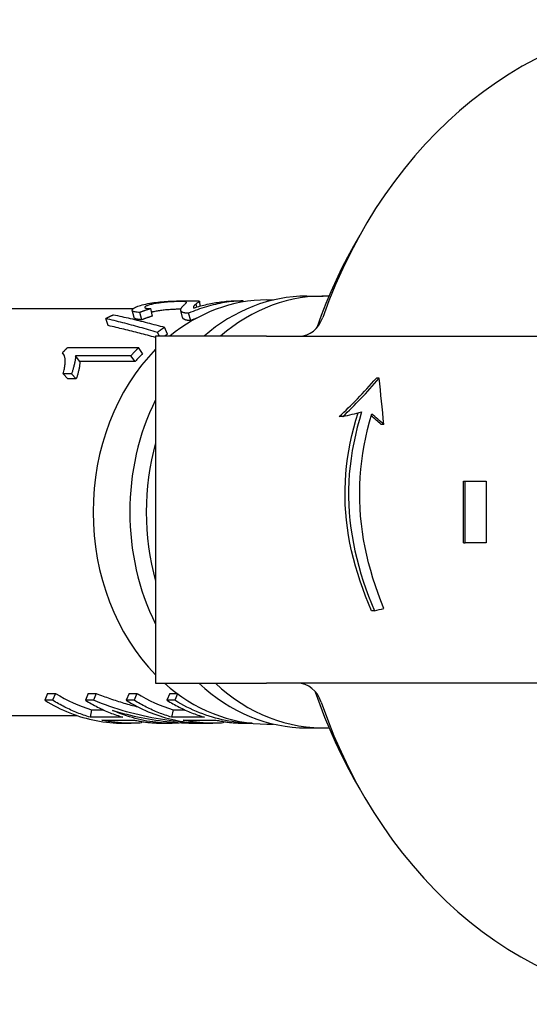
# Model space of a CAD drawing. Header units: millimetres. Extents: x 17 to 3703, y 14 to 406.
# Tile 3 of 11: x 265 to 298, y 343 to 406. Entities that reach past the tile are written whole.
import ezdxf

# ---------------------------------------------------------------- set-up
doc = ezdxf.new("R2010")
doc.units = ezdxf.units.MM
doc.layers.add('DETAIL', color=2, linetype='Continuous')

msp = doc.modelspace()

# ---------------------------------------------------------------- linework, layer by layer
at = {"layer": 'DETAIL'}
for p, q in [((279.083, 388.229), (279.625, 388.229)), ((279.626, 388.152), (279.625, 388.229)), ((281.179, 388.283), (281.603, 388.283)), ((283.76, 388.533), (284.825, 388.533)), ((261.031, 387.733), (272.523, 387.733)), ((272.568, 387.139), (272.447, 387.611)), ((273.764, 387.241), (273.653, 387.722)), ((275.716, 387.139), (275.597, 387.602)), ((276.629, 387.818), (276.598, 388.038)), ((276.81, 388.198), (276.829, 387.878)), ((270.896, 386.618), (270.731, 387.076)), ((273.076, 386.999), (272.941, 387.471)), ((276.243, 386.95), (276.104, 387.421)), ((274.744, 386.076), (274.545, 386.514)), ((273.961, 385.933), (273.961, 363.433)), ((281.147, 385.933), (273.961, 385.933)), ((274.205, 385.933), (274.08, 386.181)), ((281.147, 385.933), (292.914, 385.933)), ((292.914, 385.933), (300.249, 385.933)), ((268.26, 385.197), (272.866, 385.197)), ((273.123, 384.808), (272.866, 385.197)), ((268.041, 384.704), (267.93, 384.859)), ((272.358, 384.666), (268.77, 384.666)), ((269.046, 384.296), (268.77, 384.666)), ((272.634, 384.296), (272.358, 384.666)), ((272.634, 384.296), (269.046, 384.296)), ((268.519, 383.502), (267.973, 383.502)), ((268.283, 383.175), (267.973, 383.502)), ((268.828, 383.175), (268.283, 383.175)), ((268.828, 383.175), (268.519, 383.502)), ((288.447, 383.205), (288.264, 383.205)), ((286.094, 380.727), (285.857, 380.727)), ((288.753, 380.215), (288.574, 380.215)), ((293.912, 372.533), (293.912, 376.533)), ((293.912, 376.533), (294.018, 376.533)), ((294.018, 376.533), (295.376, 376.533)), ((294.018, 372.533), (294.018, 376.533)), ((295.376, 376.533), (295.376, 372.533)), ((293.912, 372.533), (294.018, 372.533)), ((295.376, 372.533), (294.018, 372.533)), ((288.143, 368.126), (287.955, 368.126)), ((273.961, 363.433), (281.147, 363.433)), ((292.914, 363.433), (281.147, 363.433)), ((300.072, 363.433), (292.914, 363.433)), ((266.965, 362.772), (266.779, 362.326)), ((266.965, 362.772), (267.481, 362.772)), ((267.481, 362.772), (267.295, 362.326)), ((269.604, 362.772), (269.418, 362.326)), ((269.604, 362.772), (270.12, 362.772)), ((270.12, 362.772), (269.934, 362.326)), ((272.242, 362.772), (272.056, 362.326)), ((272.242, 362.772), (272.758, 362.772)), ((272.758, 362.772), (272.572, 362.326)), ((274.88, 362.772), (274.694, 362.326)), ((274.88, 362.772), (275.345, 362.772)), ((275.384, 362.743), (275.211, 362.326)), ((267.295, 362.326), (266.779, 362.326)), ((269.934, 362.326), (269.418, 362.326)), ((272.572, 362.326), (272.056, 362.326)), ((275.211, 362.326), (274.694, 362.326)), ((269.818, 361.712), (269.721, 361.226)), ((269.818, 361.712), (270.557, 361.712)), ((275.095, 361.712), (274.998, 361.226)), ((275.095, 361.712), (275.834, 361.712)), ((259.249, 361.333), (268.869, 361.333)), ((271.843, 361.226), (269.721, 361.226)), ((270.47, 361.035), (272.592, 361.035)), ((271.874, 360.833), (272.39, 360.833)), ((273.048, 360.95), (273.053, 360.857)), ((274.512, 360.833), (275.028, 360.833)), ((277.12, 361.226), (274.998, 361.226)), ((275.691, 360.867), (275.691, 360.857)), ((275.746, 361.035), (277.869, 361.035)), ((276.844, 360.833), (277.667, 360.833)), ((278.325, 360.95), (278.33, 360.857)), ((279.789, 360.833), (280.22, 360.833)), ((281.179, 360.783), (281.603, 360.783)), ((283.76, 360.533), (284.825, 360.533))]:
    msp.add_line(p, q, dxfattribs=at)
at = {"layer": 'DETAIL', "flags": 128}
for points in [[(284.429, 386.503), (284.714, 387.292), (285.017, 388.071), (285.337, 388.84), (285.676, 389.598), (286.032, 390.345), (286.406, 391.08), (286.796, 391.803), (287.204, 392.512)], [(273.324, 388.018), (273.453, 388.045), (273.584, 388.069), (273.715, 388.091), (273.847, 388.11), (273.979, 388.128), (274.112, 388.143), (274.246, 388.157), (274.38, 388.169), (274.515, 388.179), (274.651, 388.188), (274.787, 388.196), (274.923, 388.203), (275.058, 388.208), (275.189, 388.213), (275.316, 388.217), (275.44, 388.22), (275.559, 388.222), (275.675, 388.224), (275.786, 388.226), (275.894, 388.227), (275.998, 388.228), (276.098, 388.228), (276.194, 388.229), (276.287, 388.229)], [(279.625, 388.229), (279.475, 388.223), (279.325, 388.215), (279.176, 388.204), (279.026, 388.19), (278.877, 388.175), (278.728, 388.157), (278.579, 388.136), (278.43, 388.113), (278.281, 388.088), (278.133, 388.06), (277.985, 388.03), (277.838, 387.997), (277.691, 387.962), (277.544, 387.925), (277.398, 387.885), (277.252, 387.843), (277.106, 387.798), (276.962, 387.751), (276.817, 387.702), (276.673, 387.65), (276.53, 387.596), (276.387, 387.54), (276.245, 387.482), (276.104, 387.421)], [(276.287, 388.229), (276.353, 388.229), (276.416, 388.228), (276.473, 388.228), (276.527, 388.227), (276.575, 388.227), (276.619, 388.226), (276.659, 388.225), (276.694, 388.223), (276.724, 388.222), (276.75, 388.219), (276.771, 388.217), (276.788, 388.213), (276.8, 388.209), (276.807, 388.204), (276.81, 388.199), (276.808, 388.192), (276.802, 388.184), (276.789, 388.173), (276.771, 388.16), (276.747, 388.144), (276.718, 388.124), (276.683, 388.1), (276.643, 388.071), (276.598, 388.038)], [(276.447, 387.761), (276.554, 387.795), (276.662, 387.829), (276.77, 387.861), (276.879, 387.892), (276.987, 387.921), (277.096, 387.949), (277.205, 387.976), (277.314, 388.001), (277.424, 388.026), (277.534, 388.049), (277.643, 388.07), (277.753, 388.09), (277.864, 388.109), (277.974, 388.127), (278.084, 388.143), (278.195, 388.158), (278.306, 388.171), (278.416, 388.184), (278.527, 388.195), (278.638, 388.204), (278.749, 388.212), (278.86, 388.219), (278.971, 388.225), (279.083, 388.229)], [(272.941, 387.471), (272.849, 387.477), (272.767, 387.485), (272.694, 387.495), (272.63, 387.508), (272.576, 387.522), (272.531, 387.538), (272.495, 387.556), (272.469, 387.575), (272.453, 387.597), (272.446, 387.62), (272.448, 387.644), (272.46, 387.67), (272.482, 387.697), (272.512, 387.725), (272.552, 387.753), (272.601, 387.782), (272.658, 387.812), (272.726, 387.841), (272.802, 387.871), (272.888, 387.901), (272.983, 387.931), (273.087, 387.961), (273.201, 387.99), (273.324, 388.018)], [(273.653, 387.722), (273.623, 387.712), (273.593, 387.703), (273.563, 387.693), (273.533, 387.683), (273.504, 387.674), (273.474, 387.664), (273.444, 387.654), (273.414, 387.644), (273.384, 387.634), (273.355, 387.623), (273.325, 387.613), (273.295, 387.603), (273.266, 387.592), (273.236, 387.582), (273.206, 387.571), (273.177, 387.56), (273.147, 387.549), (273.118, 387.539), (273.088, 387.528), (273.059, 387.516), (273.029, 387.505), (273, 387.494), (272.97, 387.483), (272.941, 387.471)], [(273.773, 388.015), (273.697, 387.997), (273.627, 387.979), (273.564, 387.962), (273.506, 387.945), (273.454, 387.927), (273.409, 387.91), (273.37, 387.893), (273.336, 387.877), (273.309, 387.861), (273.288, 387.845), (273.273, 387.83), (273.263, 387.815), (273.261, 387.801), (273.264, 387.788), (273.274, 387.776), (273.291, 387.765), (273.314, 387.755), (273.343, 387.747), (273.379, 387.739), (273.421, 387.733), (273.469, 387.729), (273.524, 387.725), (273.585, 387.723), (273.653, 387.722)], [(275.589, 388.181), (275.532, 388.181), (275.473, 388.181), (275.41, 388.18), (275.346, 388.178), (275.279, 388.176), (275.209, 388.174), (275.137, 388.171), (275.063, 388.167), (274.986, 388.163), (274.907, 388.158), (274.825, 388.153), (274.741, 388.147), (274.656, 388.14), (274.572, 388.133), (274.488, 388.124), (274.406, 388.116), (274.324, 388.106), (274.243, 388.096), (274.162, 388.085), (274.083, 388.073), (274.004, 388.06), (273.926, 388.046), (273.849, 388.031), (273.773, 388.015)], [(275.599, 387.683), (275.542, 387.683), (275.483, 387.682), (275.421, 387.681), (275.357, 387.679), (275.291, 387.677), (275.223, 387.675), (275.153, 387.672), (275.08, 387.668), (275.005, 387.664), (274.928, 387.66), (274.849, 387.654), (274.768, 387.648), (274.686, 387.642), (274.605, 387.635), (274.526, 387.627), (274.447, 387.619), (274.369, 387.61), (274.291, 387.6), (274.215, 387.589), (274.14, 387.578), (274.065, 387.565), (273.991, 387.552), (273.918, 387.538), (273.846, 387.523)], [(275.741, 387.896), (275.78, 387.934), (275.816, 387.967), (275.848, 387.997), (275.876, 388.023), (275.9, 388.046), (275.92, 388.067), (275.936, 388.085), (275.948, 388.1), (275.956, 388.113), (275.959, 388.125), (275.958, 388.134), (275.953, 388.142), (275.944, 388.149), (275.931, 388.156), (275.915, 388.161), (275.894, 388.165), (275.87, 388.169), (275.841, 388.173), (275.809, 388.175), (275.773, 388.178), (275.733, 388.179), (275.689, 388.181), (275.641, 388.181), (275.589, 388.181)], [(275.786, 387.453), (275.757, 387.462), (275.73, 387.473), (275.706, 387.485), (275.685, 387.497), (275.665, 387.51), (275.648, 387.524), (275.633, 387.539), (275.62, 387.554), (275.61, 387.57), (275.602, 387.587), (275.597, 387.604), (275.594, 387.622), (275.593, 387.64), (275.594, 387.66), (275.598, 387.68), (275.604, 387.702), (275.613, 387.724), (275.624, 387.747), (275.637, 387.771), (275.653, 387.795), (275.671, 387.82), (275.692, 387.845), (275.715, 387.87), (275.741, 387.896)], [(276.598, 388.038), (276.571, 388.017), (276.546, 387.997), (276.523, 387.977), (276.503, 387.958), (276.484, 387.94), (276.468, 387.923), (276.454, 387.907), (276.442, 387.892), (276.432, 387.878), (276.424, 387.866), (276.418, 387.855), (276.415, 387.846), (276.412, 387.838), (276.411, 387.83), (276.41, 387.822), (276.411, 387.814), (276.412, 387.807), (276.414, 387.799), (276.418, 387.792), (276.422, 387.786), (276.427, 387.779), (276.432, 387.773), (276.439, 387.766), (276.447, 387.761)], [(270.731, 387.076), (270.752, 387.087), (270.772, 387.098), (270.793, 387.108), (270.813, 387.119), (270.834, 387.13), (270.855, 387.141), (270.875, 387.152), (270.896, 387.162), (270.917, 387.173), (270.938, 387.183), (270.958, 387.194), (270.979, 387.204), (271, 387.215), (271.021, 387.225), (271.042, 387.235), (271.062, 387.246), (271.083, 387.256), (271.104, 387.266), (271.125, 387.276), (271.146, 387.286), (271.167, 387.296), (271.188, 387.306), (271.209, 387.316), (271.23, 387.326)], [(274.08, 386.181), (273.938, 386.223), (273.797, 386.264), (273.656, 386.305), (273.514, 386.346), (273.374, 386.387), (273.233, 386.427), (273.092, 386.466), (272.952, 386.505), (272.812, 386.544), (272.672, 386.582), (272.532, 386.62), (272.393, 386.658), (272.253, 386.695), (272.114, 386.732), (271.975, 386.768), (271.836, 386.804), (271.697, 386.839), (271.559, 386.874), (271.42, 386.909), (271.282, 386.943), (271.144, 386.977), (271.006, 387.01), (270.869, 387.043), (270.731, 387.076)], [(271.23, 387.326), (271.366, 387.297), (271.503, 387.268), (271.639, 387.238), (271.776, 387.208), (271.913, 387.177), (272.05, 387.146), (272.187, 387.114), (272.325, 387.082), (272.462, 387.05), (272.6, 387.017), (272.738, 386.984), (272.876, 386.95), (273.014, 386.916), (273.152, 386.882), (273.291, 386.847), (273.429, 386.811), (273.568, 386.776), (273.707, 386.739), (273.846, 386.703), (273.986, 386.666), (274.125, 386.628), (274.265, 386.59), (274.405, 386.552), (274.545, 386.514)], [(273.076, 386.999), (273.036, 387.001), (272.999, 387.004), (272.963, 387.007), (272.929, 387.01), (272.896, 387.013), (272.864, 387.017), (272.835, 387.021), (272.806, 387.026), (272.78, 387.03), (272.755, 387.036), (272.731, 387.041), (272.709, 387.047), (272.689, 387.053), (272.67, 387.059), (272.653, 387.066), (272.637, 387.073), (272.623, 387.08), (272.61, 387.088), (272.599, 387.096), (272.59, 387.104), (272.582, 387.112), (272.576, 387.121), (272.571, 387.13), (272.568, 387.139)], [(273.764, 387.241), (273.735, 387.231), (273.706, 387.222), (273.677, 387.213), (273.648, 387.204), (273.619, 387.194), (273.591, 387.185), (273.562, 387.175), (273.533, 387.165), (273.504, 387.156), (273.476, 387.146), (273.447, 387.136), (273.418, 387.126), (273.389, 387.116), (273.361, 387.105), (273.332, 387.095), (273.304, 387.085), (273.275, 387.074), (273.246, 387.064), (273.218, 387.053), (273.189, 387.043), (273.161, 387.032), (273.132, 387.021), (273.104, 387.01), (273.076, 386.999)], [(273.846, 387.523), (273.84, 387.521), (273.834, 387.52), (273.828, 387.518), (273.821, 387.517), (273.815, 387.516), (273.809, 387.514), (273.803, 387.513), (273.797, 387.511), (273.791, 387.51), (273.785, 387.509), (273.779, 387.507), (273.773, 387.506), (273.768, 387.504), (273.762, 387.503), (273.756, 387.502), (273.751, 387.5), (273.745, 387.499), (273.739, 387.497), (273.734, 387.496), (273.728, 387.495), (273.723, 387.493), (273.717, 387.492), (273.712, 387.49), (273.707, 387.489)], [(275.922, 386.981), (275.907, 386.986), (275.893, 386.99), (275.879, 386.995), (275.866, 387), (275.854, 387.006), (275.842, 387.011), (275.83, 387.017), (275.819, 387.023), (275.809, 387.029), (275.799, 387.035), (275.789, 387.041), (275.78, 387.048), (275.772, 387.055), (275.764, 387.061), (275.757, 387.069), (275.75, 387.076), (275.744, 387.083), (275.738, 387.091), (275.733, 387.098), (275.729, 387.106), (275.725, 387.114), (275.721, 387.122), (275.718, 387.13), (275.716, 387.139)], [(276.104, 387.421), (276.087, 387.421), (276.07, 387.421), (276.054, 387.421), (276.038, 387.421), (276.022, 387.421), (276.006, 387.422), (275.991, 387.422), (275.976, 387.423), (275.962, 387.424), (275.948, 387.425), (275.934, 387.426), (275.921, 387.428), (275.908, 387.429), (275.895, 387.431), (275.882, 387.432), (275.87, 387.434), (275.858, 387.436), (275.847, 387.438), (275.836, 387.44), (275.825, 387.442), (275.815, 387.445), (275.805, 387.447), (275.795, 387.45), (275.786, 387.453)], [(276.243, 386.95), (276.226, 386.95), (276.209, 386.95), (276.193, 386.95), (276.177, 386.951), (276.161, 386.951), (276.145, 386.951), (276.13, 386.952), (276.115, 386.953), (276.101, 386.954), (276.086, 386.955), (276.073, 386.956), (276.059, 386.957), (276.046, 386.958), (276.033, 386.96), (276.02, 386.961), (276.008, 386.963), (275.996, 386.965), (275.985, 386.967), (275.973, 386.969), (275.962, 386.971), (275.952, 386.973), (275.942, 386.976), (275.932, 386.978), (275.922, 386.981)], [(273.961, 385.849), (273.832, 385.885), (273.703, 385.92), (273.573, 385.955), (273.445, 385.99), (273.316, 386.025), (273.187, 386.059), (273.059, 386.093), (272.93, 386.126), (272.802, 386.159), (272.674, 386.192), (272.546, 386.225), (272.419, 386.257), (272.291, 386.289), (272.163, 386.32), (272.036, 386.352), (271.909, 386.383), (271.782, 386.413), (271.655, 386.443), (271.528, 386.473), (271.401, 386.503), (271.275, 386.532), (271.148, 386.561), (271.022, 386.59), (270.896, 386.618)], [(274.545, 386.514), (274.525, 386.5), (274.506, 386.487), (274.486, 386.473), (274.467, 386.46), (274.447, 386.446), (274.427, 386.433), (274.408, 386.419), (274.389, 386.406), (274.369, 386.392), (274.35, 386.378), (274.33, 386.364), (274.311, 386.35), (274.291, 386.337), (274.272, 386.323), (274.253, 386.309), (274.234, 386.295), (274.214, 386.281), (274.195, 386.266), (274.176, 386.252), (274.157, 386.238), (274.137, 386.224), (274.118, 386.209), (274.099, 386.195), (274.08, 386.181)], [(267.93, 384.859), (267.944, 384.874), (267.957, 384.888), (267.971, 384.902), (267.985, 384.917), (267.998, 384.931), (268.012, 384.945), (268.025, 384.959), (268.039, 384.973), (268.053, 384.988), (268.066, 385.002), (268.08, 385.016), (268.094, 385.03), (268.108, 385.044), (268.121, 385.058), (268.135, 385.072), (268.149, 385.086), (268.163, 385.1), (268.177, 385.114), (268.19, 385.128), (268.204, 385.142), (268.218, 385.155), (268.232, 385.169), (268.246, 385.183), (268.26, 385.197)], [(272.866, 385.197), (272.844, 385.175), (272.823, 385.154), (272.801, 385.132), (272.78, 385.111), (272.758, 385.089), (272.737, 385.067), (272.715, 385.046), (272.694, 385.024), (272.673, 385.002), (272.651, 384.98), (272.63, 384.958), (272.609, 384.936), (272.588, 384.914), (272.567, 384.891), (272.546, 384.869), (272.525, 384.847), (272.504, 384.824), (272.483, 384.802), (272.462, 384.779), (272.441, 384.757), (272.42, 384.734), (272.4, 384.711), (272.379, 384.688), (272.358, 384.666)], [(267.973, 383.502), (267.996, 383.587), (268.018, 383.67), (268.037, 383.75), (268.054, 383.827), (268.068, 383.903), (268.081, 383.976), (268.091, 384.047), (268.099, 384.116), (268.105, 384.182), (268.108, 384.246), (268.109, 384.309), (268.107, 384.369), (268.104, 384.426), (268.098, 384.481), (268.09, 384.532), (268.081, 384.58), (268.069, 384.625), (268.056, 384.667), (268.04, 384.706), (268.023, 384.743), (268.003, 384.776), (267.981, 384.807), (267.957, 384.834), (267.93, 384.859)], [(268.77, 384.666), (268.772, 384.632), (268.772, 384.597), (268.772, 384.559), (268.769, 384.52), (268.766, 384.478), (268.76, 384.435), (268.754, 384.39), (268.746, 384.343), (268.737, 384.293), (268.727, 384.242), (268.716, 384.188), (268.703, 384.132), (268.689, 384.076), (268.675, 384.02), (268.661, 383.965), (268.647, 383.91), (268.632, 383.857), (268.617, 383.804), (268.602, 383.752), (268.586, 383.7), (268.57, 383.649), (268.553, 383.599), (268.536, 383.55), (268.519, 383.502)], [(269.046, 384.296), (269.049, 384.263), (269.05, 384.229), (269.051, 384.193), (269.05, 384.155), (269.047, 384.116), (269.044, 384.074), (269.039, 384.03), (269.032, 383.985), (269.025, 383.937), (269.016, 383.887), (269.006, 383.836), (268.995, 383.782), (268.983, 383.728), (268.971, 383.674), (268.958, 383.621), (268.946, 383.568), (268.932, 383.516), (268.919, 383.465), (268.905, 383.415), (268.89, 383.366), (268.875, 383.317), (268.86, 383.269), (268.844, 383.221), (268.828, 383.175)], [(287.955, 368.126), (287.754, 368.604), (287.563, 369.084), (287.383, 369.567), (287.214, 370.052), (287.056, 370.54), (286.911, 371.03), (286.779, 371.522), (286.66, 372.016), (286.555, 372.512), (286.464, 373.009), (286.388, 373.507), (286.327, 374.006), (286.281, 374.505), (286.25, 375.005), (286.236, 375.505), (286.237, 376.005), (286.255, 376.505), (286.289, 377.005), (286.338, 377.504), (286.402, 378.003), (286.481, 378.501), (286.575, 378.998), (286.683, 379.493), (286.804, 379.987), (286.939, 380.478), (287.087, 380.968)], [(287.309, 381.025), (287.16, 380.525), (287.024, 380.024), (286.903, 379.522), (286.795, 379.018), (286.702, 378.513), (286.624, 378.009), (286.56, 377.504), (286.512, 376.999), (286.48, 376.496), (286.463, 375.993), (286.461, 375.492), (286.476, 374.992), (286.506, 374.492), (286.551, 373.992), (286.611, 373.493), (286.686, 372.996), (286.774, 372.499), (286.877, 372.005), (286.993, 371.512), (287.122, 371.021), (287.264, 370.532), (287.417, 370.045), (287.583, 369.561), (287.759, 369.08), (287.946, 368.602), (288.143, 368.126)], [(288.744, 368.283), (288.552, 368.768), (288.371, 369.256), (288.201, 369.747), (288.042, 370.241), (287.896, 370.738), (287.762, 371.237), (287.641, 371.737), (287.534, 372.24), (287.44, 372.744), (287.36, 373.25), (287.295, 373.756), (287.245, 374.263), (287.209, 374.77), (287.188, 375.277), (287.183, 375.784), (287.193, 376.292), (287.219, 376.802), (287.259, 377.313), (287.315, 377.826), (287.387, 378.339), (287.472, 378.852), (287.573, 379.365), (287.688, 379.877), (287.818, 380.388), (287.96, 380.897)], [(270.12, 362.772), (270.229, 362.728), (270.339, 362.684), (270.45, 362.641), (270.56, 362.599), (270.671, 362.557), (270.782, 362.516), (270.893, 362.476), (271.005, 362.436), (271.117, 362.397), (271.229, 362.359), (271.341, 362.322), (271.453, 362.285), (271.566, 362.248), (271.679, 362.213), (271.792, 362.178), (271.905, 362.144), (272.019, 362.11), (272.133, 362.077), (272.246, 362.045), (272.361, 362.014), (272.475, 361.983), (272.589, 361.953), (272.704, 361.924), (272.819, 361.895)], [(287.204, 356.554), (286.778, 357.297), (286.37, 358.054), (285.981, 358.825), (285.612, 359.609), (285.261, 360.405), (284.93, 361.213), (284.619, 362.031), (284.327, 362.86)], [(266.779, 362.326), (266.976, 362.207), (267.176, 362.092), (267.377, 361.982), (267.579, 361.877), (267.784, 361.776), (267.99, 361.681), (268.197, 361.591), (268.406, 361.506), (268.617, 361.425), (268.828, 361.35), (269.041, 361.28), (269.255, 361.214), (269.469, 361.154), (269.685, 361.099), (269.901, 361.049), (270.119, 361.004), (270.337, 360.965), (270.555, 360.93), (270.774, 360.901), (270.993, 360.877), (271.213, 360.858), (271.433, 360.845), (271.653, 360.837), (271.874, 360.834)], [(269.721, 361.226), (269.616, 361.258), (269.511, 361.292), (269.407, 361.326), (269.303, 361.362), (269.199, 361.399), (269.096, 361.437), (268.993, 361.476), (268.89, 361.517), (268.787, 361.558), (268.685, 361.601), (268.583, 361.646), (268.482, 361.691), (268.381, 361.737), (268.28, 361.785), (268.18, 361.834), (268.08, 361.884), (267.98, 361.935), (267.881, 361.988), (267.782, 362.041), (267.684, 362.096), (267.586, 362.152), (267.489, 362.209), (267.392, 362.267), (267.295, 362.326)], [(269.418, 362.326), (269.514, 362.267), (269.611, 362.209), (269.708, 362.152), (269.806, 362.096), (269.905, 362.041), (270.003, 361.988), (270.103, 361.935), (270.202, 361.884), (270.302, 361.834), (270.402, 361.785), (270.503, 361.737), (270.604, 361.691), (270.706, 361.646), (270.808, 361.601), (270.91, 361.558), (271.012, 361.517), (271.115, 361.476), (271.218, 361.437), (271.322, 361.399), (271.425, 361.362), (271.529, 361.326), (271.634, 361.292), (271.738, 361.258), (271.843, 361.226)], [(276.527, 360.854), (276.245, 360.87), (275.963, 360.889), (275.681, 360.912), (275.399, 360.94), (275.118, 360.972), (274.838, 361.007), (274.558, 361.047), (274.278, 361.091), (273.999, 361.138), (273.721, 361.19), (273.444, 361.246), (273.168, 361.306), (272.892, 361.37), (272.617, 361.437), (272.344, 361.509), (272.071, 361.584), (271.799, 361.664), (271.529, 361.747), (271.26, 361.834), (270.992, 361.925), (270.725, 362.02), (270.46, 362.118), (270.196, 362.22), (269.934, 362.326)], [(272.056, 362.326), (272.23, 362.22), (272.405, 362.118), (272.582, 362.02), (272.76, 361.925), (272.94, 361.835), (273.121, 361.748), (273.303, 361.664), (273.486, 361.585), (273.67, 361.51), (273.855, 361.438), (274.042, 361.371), (274.229, 361.307), (274.417, 361.247), (274.606, 361.191), (274.795, 361.139), (274.986, 361.091), (275.177, 361.048), (275.368, 361.008), (275.56, 360.972), (275.753, 360.94), (275.946, 360.913), (276.139, 360.889), (276.333, 360.87), (276.527, 360.854)], [(274.998, 361.226), (274.893, 361.258), (274.788, 361.292), (274.684, 361.326), (274.58, 361.362), (274.476, 361.399), (274.373, 361.437), (274.27, 361.476), (274.167, 361.517), (274.064, 361.558), (273.962, 361.601), (273.86, 361.646), (273.759, 361.691), (273.658, 361.737), (273.557, 361.785), (273.457, 361.834), (273.357, 361.884), (273.257, 361.935), (273.158, 361.988), (273.059, 362.041), (272.961, 362.096), (272.863, 362.152), (272.766, 362.209), (272.669, 362.267), (272.572, 362.326)], [(274.694, 362.326), (274.791, 362.267), (274.888, 362.209), (274.985, 362.152), (275.083, 362.096), (275.182, 362.041), (275.28, 361.988), (275.379, 361.935), (275.479, 361.884), (275.579, 361.834), (275.679, 361.785), (275.78, 361.737), (275.881, 361.691), (275.983, 361.646), (276.084, 361.601), (276.187, 361.558), (276.289, 361.517), (276.392, 361.476), (276.495, 361.437), (276.598, 361.399), (276.702, 361.362), (276.806, 361.326), (276.91, 361.292), (277.015, 361.258), (277.12, 361.226)], [(280.216, 360.834), (279.999, 360.839), (279.783, 360.849), (279.566, 360.864), (279.35, 360.885), (279.135, 360.91), (278.92, 360.94), (278.705, 360.976), (278.491, 361.016), (278.278, 361.062), (278.065, 361.112), (277.853, 361.167), (277.642, 361.227), (277.433, 361.292), (277.224, 361.362), (277.016, 361.437), (276.809, 361.517), (276.604, 361.601), (276.4, 361.691), (276.198, 361.785), (275.997, 361.884), (275.798, 361.987), (275.6, 362.096), (275.405, 362.209), (275.211, 362.326)], [(275.691, 360.857), (275.5, 360.845), (275.308, 360.838), (275.117, 360.834), (274.925, 360.834), (274.734, 360.838), (274.543, 360.847), (274.351, 360.859), (274.16, 360.875), (273.969, 360.895), (273.779, 360.919), (273.589, 360.947), (273.399, 360.979), (273.21, 361.015), (273.021, 361.055), (272.833, 361.099), (272.645, 361.146), (272.459, 361.198), (272.272, 361.253), (272.087, 361.313), (271.903, 361.376), (271.719, 361.443), (271.537, 361.513), (271.355, 361.588), (271.175, 361.666)], [(271.175, 361.666), (271.405, 361.599), (271.636, 361.534), (271.867, 361.473), (272.099, 361.414), (272.332, 361.357), (272.566, 361.304), (272.8, 361.253), (273.035, 361.206), (273.27, 361.161), (273.506, 361.119), (273.743, 361.079), (273.98, 361.043), (274.217, 361.01), (274.455, 360.979), (274.693, 360.951), (274.931, 360.927), (275.169, 360.905), (275.408, 360.886), (275.647, 360.87), (275.886, 360.857), (276.126, 360.846), (276.365, 360.839), (276.605, 360.835), (276.844, 360.833)], [(273.053, 360.857), (272.945, 360.85), (272.837, 360.844), (272.729, 360.84), (272.621, 360.836), (272.513, 360.834), (272.405, 360.833), (272.297, 360.834), (272.189, 360.836), (272.081, 360.839), (271.973, 360.843), (271.865, 360.848), (271.757, 360.855), (271.649, 360.863), (271.541, 360.873), (271.434, 360.883), (271.326, 360.895), (271.218, 360.908), (271.111, 360.923), (271.004, 360.938), (270.897, 360.955), (270.79, 360.973), (270.683, 360.993), (270.576, 361.013), (270.47, 361.035)], [(272.592, 361.035), (272.671, 361.019), (272.75, 361.003), (272.83, 360.988), (272.909, 360.974), (272.989, 360.96), (273.069, 360.947), (273.149, 360.935), (273.228, 360.923), (273.308, 360.912), (273.388, 360.902), (273.468, 360.893), (273.548, 360.884), (273.629, 360.876), (273.709, 360.869), (273.789, 360.862), (273.869, 360.856), (273.949, 360.851), (274.03, 360.846), (274.11, 360.842), (274.191, 360.839), (274.271, 360.837), (274.351, 360.835), (274.432, 360.834), (274.512, 360.833)], [(278.33, 360.857), (278.222, 360.85), (278.114, 360.844), (278.006, 360.84), (277.898, 360.836), (277.79, 360.834), (277.682, 360.833), (277.574, 360.834), (277.466, 360.836), (277.358, 360.839), (277.25, 360.843), (277.142, 360.848), (277.034, 360.855), (276.926, 360.863), (276.818, 360.873), (276.71, 360.883), (276.603, 360.895), (276.495, 360.908), (276.388, 360.923), (276.281, 360.938), (276.174, 360.955), (276.067, 360.973), (275.96, 360.993), (275.853, 361.013), (275.746, 361.035)], [(277.869, 361.035), (277.948, 361.019), (278.027, 361.003), (278.107, 360.988), (278.186, 360.974), (278.266, 360.96), (278.346, 360.947), (278.425, 360.935), (278.505, 360.923), (278.585, 360.912), (278.665, 360.902), (278.745, 360.893), (278.825, 360.884), (278.905, 360.876), (278.986, 360.869), (279.066, 360.862), (279.146, 360.856), (279.226, 360.851), (279.307, 360.846), (279.387, 360.842), (279.467, 360.839), (279.548, 360.837), (279.628, 360.835), (279.709, 360.834), (279.789, 360.833)]]:
    msp.add_lwpolyline(points, dxfattribs=at)
at = {"layer": 'DETAIL'}
for centre, major_axis, ratio, start_param, end_param in [((308.814, 374.533), (0, 31.925), 0.819152, 0, 1.164741), ((281.179, 374.533), (0, 13.75), 0.819152, 0, 0.593317), ((283.76, 374.533), (0, 14), 0.819152, 0, 0.619299), ((284.825, 374.533), (0, 14), 0.819152, 6.250155, 6.902484), ((279.912, 374.533), (0, 13.2), 0.819152, 0.309128, 0.346159), ((283.283, 387.933), (0, -2), 0.819152, 0, 1.164741), ((279.989, 374.533), (0, -13.2), 0.819152, 3.648043, 3.66995), ((281.179, 374.533), (0, -13.75), 0.819152, 3.8372, 5.587578), ((279.912, 374.533), (0, -13.2), 0.819152, 3.820345, 3.879935), ((288.929, 391.96), (-8.635, -13.68), 0.289551, 0.811346, 1.070577), ((288.929, 391.96), (-8.862, -14.04), 0.289551, 0.84567, 1.091183), ((288.929, 310.075), (-8.004, 119.217), 0.046699, 5.338253, 5.369632), ((283.76, 374.533), (0, -14), 0.819152, 4.166132, 5.258646), ((288.929, 383.472), (9.734, 2.966), 0.188323, 4.360037, 4.488083), ((288.929, 373.926), (-8.964, 10.028), 0.313681, 5.087284, 5.155944), ((288.929, 373.926), (-9.2, 10.292), 0.313681, 5.068001, 5.149401), ((284.825, 374.533), (0, -14), 0.819152, 4.386247, 5.038531), ((288.929, 370.172), (9.738, 2.714), 0.175511, 4.582773, 4.644483), ((281.179, 374.533), (0, -13.75), 0.819152, 5.651905, 6.283185), ((283.76, 374.533), (0, -14), 0.819152, 5.627872, 6.283185), ((284.825, 374.533), (0, -14), 0.819152, 5.627872, 6.316215), ((283.179, 361.433), (0, 2), 0.819152, 5.108839, 6.283185), ((272.39, 374.533), (0, -13.2), 0.819152, 5.811978, 6.043038), ((277.667, 374.533), (0, -13.2), 0.819152, 5.811978, 6.043038), ((308.814, 374.533), (0, -31.925), 0.819152, 5.108839, 6.283185)]:
    msp.add_ellipse(centre, major_axis=major_axis, ratio=ratio, start_param=start_param, end_param=end_param, dxfattribs=at)

doc.saveas('drawing.dxf')
